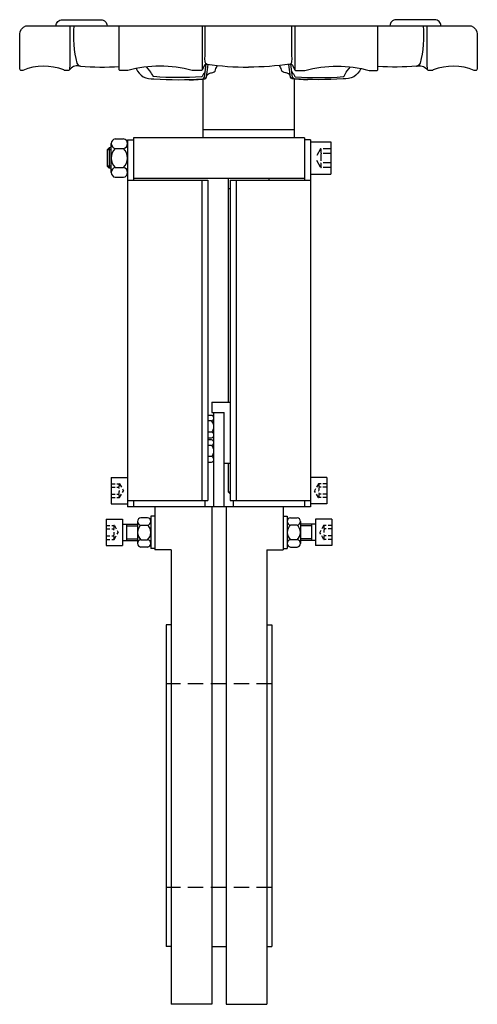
# Model space of a CAD drawing. Extents: x 4 to 229, y 5 to 489.
import ezdxf

# ---------------------------------------------------------------- set-up
doc = ezdxf.new("R2010")
doc.units = 0
doc.header["$LTSCALE"] = 15
doc.header["$MEASUREMENT"] = 0
doc.linetypes.add('RAYITAS', pattern=[0.375, 0.25, -0.125])
doc.linetypes.add('TRAZOS', pattern=[0.75, 0.5, -0.25])
doc.layers.add('CYL_XDF100', color=7, linetype='CONTINUOUS')

msp = doc.modelspace()

# ---------------------------------------------------------------- linework, layer by layer
at = {"layer": 'CYL_XDF100'}
for p, q in [((94.32, 460.2), (94.32, 431.4)), ((139.32, 460.2), (139.32, 431.4)), ((51.32, 430.85), (55.32, 430.85)), ((60.32, 431.4), (60.32, 410.54)), ((144.32, 431.4), (60.32, 431.4)), ((94.32, 435.4), (139.32, 435.4)), ((144.32, 431.4), (144.32, 410.54)), ((48.32, 426.4), (47.32, 425.4)), ((48.32, 426.4), (48.32, 416.4)), ((49.32, 426.4), (48.32, 426.4)), ((49.32, 414.32), (49.32, 428.49)), ((51.32, 426.13), (55.32, 426.13)), ((57.32, 430.4), (57.32, 249.9)), ((57.32, 430.4), (60.32, 430.4)), ((147.32, 430.4), (144.32, 430.4)), ((147.32, 430.4), (147.32, 249.9)), ((147.32, 429.4), (157.32, 429.4)), ((157.32, 429.4), (157.32, 413.4)), ((47.32, 425.4), (47.32, 417.4)), ((49.32, 425.4), (47.32, 425.4)), ((47.32, 417.4), (48.32, 416.4)), ((49.32, 417.4), (47.32, 417.4)), ((49.32, 416.4), (48.32, 416.4)), ((51.32, 416.68), (55.32, 416.68)), ((51.32, 411.95), (55.32, 411.95)), ((144.32, 411.4), (60.32, 411.4)), ((106.82, 411.4), (106.82, 301.4)), ((126.82, 411.4), (126.82, 410.54)), ((147.32, 413.4), (157.32, 413.4)), ((57.32, 410.54), (96.82, 410.54)), ((93.82, 410.54), (93.82, 253.04)), ((96.82, 410.54), (96.82, 253.04)), ((107.82, 410.54), (147.32, 410.54)), ((107.82, 410.54), (107.82, 253.04)), ((110.82, 410.54), (110.82, 253.04)), ((106.82, 406.4), (107.82, 406.4)), ((98.82, 301.4), (107.82, 301.4)), ((98.82, 301.4), (98.82, 296.4)), ((98.82, 296.4), (104.82, 296.4)), ((99.82, 249.9), (99.82, 296.4)), ((104.82, 249.9), (104.82, 296.4)), ((98.57, 294.93), (96.82, 294.93)), ((98.57, 292.17), (96.82, 292.17)), ((98.57, 286.64), (96.82, 286.64)), ((96.82, 283.88), (98.57, 283.88)), ((98.57, 282.93), (96.82, 282.93)), ((98.57, 280.17), (96.82, 280.17)), ((98.57, 274.64), (96.82, 274.64)), ((96.82, 271.88), (98.57, 271.88)), ((104.82, 271.4), (107.82, 271.4)), ((106.82, 271.4), (106.82, 257.4)), ((49.32, 264.4), (57.32, 264.4)), ((49.32, 264.4), (49.32, 251.4)), ((155.32, 264.4), (147.32, 264.4)), ((155.32, 264.4), (155.32, 251.4)), ((107.82, 256.4), (106.82, 257.4)), ((106.82, 257.4), (107.82, 257.4)), ((57.32, 253.04), (96.82, 253.04)), ((60.32, 253.04), (60.32, 249.9)), ((95.32, 253.04), (95.32, 249.9)), ((107.82, 253.04), (147.32, 253.04)), ((109.32, 253.04), (109.32, 249.9)), ((144.32, 253.04), (144.32, 249.9)), ((49.32, 251.4), (57.32, 251.4)), ((147.32, 249.9), (57.32, 249.9)), ((70.82, 249.9), (70.82, 228.9)), ((98.82, 249.9), (98.82, 5.44)), ((105.82, 249.9), (105.82, 5.44)), ((133.82, 249.9), (133.82, 228.9)), ((155.32, 251.4), (147.32, 251.4)), ((46.82, 243.9), (54.82, 243.9)), ((46.82, 243.9), (46.82, 230.9)), ((54.82, 243.9), (54.82, 230.9)), ((62.32, 242.8), (62.32, 232.01)), ((67.2, 244.59), (63.95, 244.59)), ((68.82, 245.4), (68.82, 229.4)), ((70.82, 245.4), (68.82, 245.4)), ((68.82, 242.8), (68.82, 232.01)), ((133.82, 245.4), (135.82, 245.4)), ((135.82, 245.4), (135.82, 229.4)), ((135.82, 242.8), (135.82, 232.01)), ((137.45, 244.59), (140.7, 244.59)), ((142.32, 242.8), (142.32, 232.01)), ((157.82, 243.9), (149.82, 243.9)), ((149.82, 243.9), (149.82, 230.9)), ((157.82, 243.9), (157.82, 230.9)), ((54.82, 241.4), (62.32, 241.4)), ((56.82, 241.4), (56.82, 233.4)), ((56.82, 240.65), (62.32, 240.65)), ((63.95, 241), (67.2, 241)), ((140.7, 241), (137.45, 241)), ((149.82, 241.4), (142.32, 241.4)), ((147.82, 240.65), (142.32, 240.65)), ((147.82, 241.4), (147.82, 233.4)), ((54.82, 233.4), (62.32, 233.4)), ((56.82, 234.15), (62.32, 234.15)), ((63.95, 233.81), (67.2, 233.81)), ((140.7, 233.81), (137.45, 233.81)), ((147.82, 234.15), (142.32, 234.15)), ((149.82, 233.4), (142.32, 233.4)), ((46.82, 230.9), (54.82, 230.9)), ((67.2, 230.21), (63.95, 230.21)), ((70.82, 229.4), (68.82, 229.4)), ((78.82, 228.9), (70.82, 228.9)), ((78.82, 228.9), (78.82, 5.44)), ((125.82, 228.9), (125.82, 5.44)), ((125.82, 228.9), (133.82, 228.9)), ((133.82, 229.4), (135.82, 229.4)), ((137.45, 230.21), (140.7, 230.21)), ((157.82, 230.9), (149.82, 230.9)), ((76.32, 191.9), (76.32, 33.9)), ((78.82, 191.9), (76.32, 191.9)), ((125.82, 191.9), (128.32, 191.9)), ((128.32, 191.9), (128.32, 33.9)), ((78.82, 33.9), (76.32, 33.9)), ((98.82, 33.9), (105.82, 33.9)), ((125.82, 33.9), (128.32, 33.9)), ((98.82, 5.44), (78.82, 5.44)), ((105.82, 5.44), (125.82, 5.44))]:
    msp.add_line(p, q, dxfattribs=at)
at = {"layer": 'CYL_XDF100', "linetype": 'RAYITAS'}
for p, q in [((157.32, 425.98), (152.47, 425.98)), ((152.25, 425.85), (149.68, 421.4)), ((152.25, 416.95), (149.68, 421.4)), ((157.32, 423.69), (152.57, 423.69)), ((157.32, 416.83), (152.47, 416.83)), ((157.32, 419.12), (152.57, 419.12))]:
    msp.add_line(p, q, dxfattribs=at)
at = {"layer": 'CYL_XDF100', "linetype": 'RAYITAS', "ltscale": 0.5}
for p, q in [((49.32, 261.33), (53.18, 261.33)), ((49.32, 259.62), (53.07, 259.62)), ((53.4, 261.21), (55.3, 257.9)), ((53.4, 254.6), (55.3, 257.9)), ((151.25, 261.21), (149.34, 257.9)), ((151.25, 254.6), (149.34, 257.9)), ((155.32, 261.33), (151.47, 261.33)), ((155.32, 259.62), (151.57, 259.62)), ((49.32, 256.19), (53.07, 256.19)), ((49.32, 254.47), (53.18, 254.47)), ((155.32, 254.47), (151.47, 254.47)), ((155.32, 256.19), (151.57, 256.19)), ((46.82, 240.83), (50.68, 240.83)), ((46.82, 239.12), (50.57, 239.12)), ((50.9, 240.71), (52.8, 237.4)), ((50.9, 234.1), (52.8, 237.4)), ((153.75, 240.71), (151.84, 237.4)), ((153.75, 234.1), (151.84, 237.4)), ((157.82, 240.83), (153.97, 240.83)), ((157.82, 239.12), (154.07, 239.12)), ((46.82, 235.69), (50.57, 235.69)), ((46.82, 233.97), (50.68, 233.97)), ((157.82, 233.97), (153.97, 233.97)), ((157.82, 235.69), (154.07, 235.69))]:
    msp.add_line(p, q, dxfattribs=at)
at = {"layer": 'CYL_XDF100', "linetype": 'TRAZOS'}
for p, q in [((128.32, 162.9), (76.32, 162.9)), ((128.32, 62.9), (76.32, 62.9))]:
    msp.add_line(p, q, dxfattribs=at)
at = {"layer": 'CYL_XDF100'}
for points in [[(22.27, 486.4, -0.414214), (25.27, 489.4), (44.3, 489.4, -0.414214), (47.3, 486.4)], [(211.38, 486.4, 0.414214), (208.38, 489.4), (189.35, 489.4, 0.414214), (186.35, 486.4)], [(29.01, 486.4), (29.01, 486.4), (29.01, 467.3), (28.8, 464.86, -0.388879), (28.3, 464.4), (26.44, 464.4, -0.304382), (25.98, 464.71, 0.198744), (5.92, 464.44, -0.101677), (5.72, 464.4), (5.32, 464.4, -0.414214), (4.32, 465.4), (4.32, 482.22, -0.276984), (7.32, 486.4), (226.32, 486.4, -0.276984), (229.32, 482.22), (229.32, 465.4, -0.414214), (228.32, 464.4), (227.93, 464.4, -0.101677), (227.73, 464.44, 0.198744), (207.67, 464.71, -0.304382), (207.2, 464.4), (205.35, 464.4, -0.388879), (204.85, 464.86), (204.64, 467.3), (204.64, 486.4)], [(31.01, 486.4, 0.096787), (32.5, 468.01, 0.304013), (34.19, 466.56, -0.00941), (33.54, 466.65)], [(94.04, 486.4), (94.04, 464.9, -0.414214), (93.54, 464.4), (89.28, 464.4, -0.096651), (89.09, 464.44, 0.135327), (57.44, 464.42, -0.097092), (57.25, 464.38), (53.74, 464.38, -0.414214), (53.24, 464.88), (53.24, 486.4)], [(96.43, 467.58, -0.290358), (95.57, 468.51, -0.0766), (95.49, 471.29), (95.49, 486.4)], [(137.22, 467.58, 0.290358), (138.08, 468.51, 0.0766), (138.16, 471.29), (138.16, 486.4)], [(139.6, 486.4), (139.6, 464.9, 0.414214), (140.1, 464.4), (144.37, 464.4, 0.096651), (144.56, 464.44, -0.135327), (176.21, 464.42, 0.097092), (176.4, 464.38), (179.91, 464.38, 0.414214), (180.41, 464.88), (180.41, 486.4)], [(202.63, 486.4, -0.096787), (201.15, 468.01, -0.304013), (199.46, 466.56, 0.00941), (200.1, 466.65)], [(33.54, 466.65, 0.28363), (28.7, 464.61)], [(34.19, 466.56, 0.038553), (53.24, 466.43)], [(61.64, 465.42, 0.356547), (70.36, 460.4, 0.037291), (94.31, 460.31, 0.340917), (95.18, 461.16), (96.07, 467.62)], [(95.56, 463.9, 0.065187), (94.05, 461.53, -0.262185), (93.66, 461.24, -0.035915), (70.25, 461.43, -0.258135), (69.87, 461.72, 0.068298), (68.3, 464.21), (66.64, 466.2)], [(86.5, 459.95, 0.038944), (95.31, 460.31, 0.340917), (96.18, 461.16), (97.04, 467.4)], [(96.43, 467.58, 0.358558), (95.26, 467.09), (93.99, 464.67)], [(96.18, 461.16, -0.279586), (97.82, 463.18, -0.094571), (98.71, 463.32, 0.353247), (100.63, 464.76, -0.098312), (101.65, 466.92)], [(96.35, 467.6, 0.036956), (116.82, 466.09)], [(137.29, 467.6, -0.036956), (116.82, 466.09)], [(137.47, 461.16, 0.279586), (135.82, 463.18, 0.094571), (134.94, 463.32, -0.353247), (133.02, 464.76, 0.098312), (131.99, 466.92)], [(147.15, 459.95, -0.038944), (138.34, 460.31, -0.340917), (137.47, 461.16), (136.6, 467.4)], [(137.22, 467.58, -0.358558), (138.39, 467.09), (139.66, 464.67)], [(172, 465.42, -0.356547), (163.29, 460.4, -0.037291), (139.34, 460.31, -0.340917), (138.47, 461.16), (137.57, 467.62)], [(138.08, 463.9, -0.065187), (139.59, 461.53, 0.262185), (139.99, 461.24, 0.035915), (163.39, 461.43, 0.258135), (163.78, 461.72, -0.068298), (165.35, 464.21), (167.01, 466.2)], [(199.46, 466.56, -0.038553), (180.41, 466.43)], [(200.1, 466.65, -0.28363), (204.94, 464.61)]]:
    msp.add_lwpolyline(points, format="xyb", dxfattribs=at)
for centre, radius, start, end in [((51.72, 428.49), 2.4, 99.5001, 260.4999), ((54.93, 428.49), 2.4, 279.5001, 80.4999), ((55.9, 421.4), 6.58, 134.116, 225.884), ((50.74, 421.4), 6.58, 314.116, 45.884), ((51.72, 414.32), 2.4, 99.5001, 260.4999), ((54.93, 414.32), 2.4, 279.5001, 80.4999), ((98.44, 293.55), 1.39, 275.7112, 84.2888), ((96.15, 289.4), 3.68, 311.3076, 48.6924), ((98.44, 285.26), 1.39, 275.7112, 84.2888), ((98.44, 281.55), 1.39, 275.7112, 84.2888), ((96.15, 277.4), 3.68, 311.3076, 48.6924), ((98.44, 273.26), 1.39, 275.7112, 84.2888), ((64.13, 242.8), 1.81, 95.7707, 264.2293), ((67.02, 242.8), 1.81, 275.7707, 84.2293), ((137.63, 242.8), 1.81, 95.7707, 264.2293), ((140.52, 242.8), 1.81, 275.7707, 84.2293), ((67.11, 237.4), 4.79, 131.3525, 228.6475), ((64.03, 237.4), 4.79, 311.3525, 48.6475), ((140.61, 237.4), 4.79, 131.3525, 228.6475), ((137.53, 237.4), 4.79, 311.3525, 48.6475), ((64.13, 232.01), 1.81, 95.7707, 264.2293), ((67.02, 232.01), 1.81, 275.7707, 84.2293), ((137.63, 232.01), 1.81, 95.7707, 264.2293), ((140.52, 232.01), 1.81, 275.7707, 84.2293)]:
    msp.add_arc(centre, radius, start, end, dxfattribs=at)
at = {"layer": 'CYL_XDF100', "linetype": 'RAYITAS'}
for centre, radius, start, end in [((152.47, 425.73), 0.25, 90, 150), ((155.06, 424.84), 2.74, 155.3405, 204.6595), ((162.91, 421.4), 10.59, 167.5258, 192.4742), ((152.47, 417.08), 0.25, 210, 270), ((155.06, 417.97), 2.74, 155.3405, 204.6595)]:
    msp.add_arc(centre, radius, start, end, dxfattribs=at)
at = {"layer": 'CYL_XDF100', "linetype": 'RAYITAS', "ltscale": 0.5}
for centre, radius, start, end in [((51.73, 260.48), 1.6, 327.4924, 32.5076), ((47.32, 257.9), 6.01, 343.4125, 16.5875), ((53.18, 261.08), 0.25, 30, 90), ((151.47, 261.08), 0.25, 90, 150), ((152.92, 260.48), 1.6, 147.4924, 212.5076), ((157.33, 257.9), 6.01, 163.4125, 196.5875), ((51.73, 255.33), 1.6, 327.4924, 32.5076), ((53.18, 254.72), 0.25, 270, 330), ((151.47, 254.72), 0.25, 210, 270), ((152.92, 255.33), 1.6, 147.4924, 212.5076), ((49.23, 239.98), 1.6, 327.4924, 32.5076), ((44.82, 237.4), 6.01, 343.4125, 16.5875), ((50.68, 240.58), 0.25, 30, 90), ((153.97, 240.58), 0.25, 90, 150), ((155.42, 239.98), 1.6, 147.4924, 212.5076), ((159.83, 237.4), 6.01, 163.4125, 196.5875), ((49.23, 234.83), 1.6, 327.4924, 32.5076), ((50.68, 234.22), 0.25, 270, 330), ((153.97, 234.22), 0.25, 210, 270), ((155.42, 234.83), 1.6, 147.4924, 212.5076)]:
    msp.add_arc(centre, radius, start, end, dxfattribs=at)

doc.saveas('drawing.dxf')
